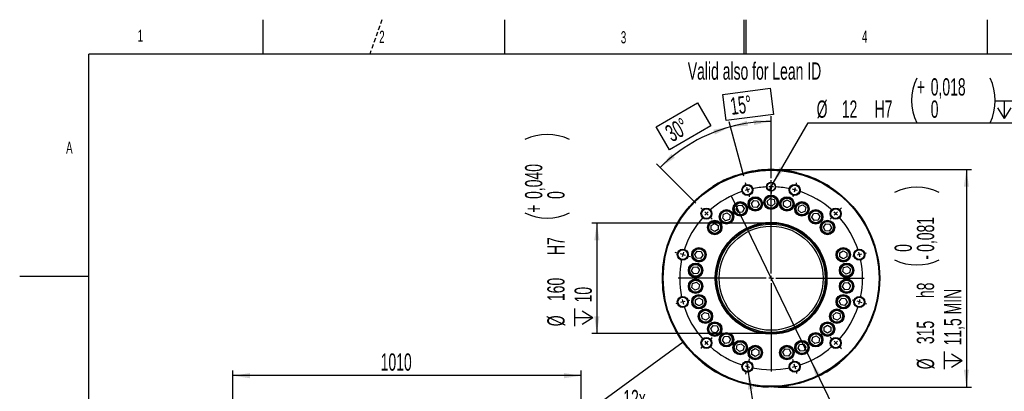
# Model space of a CAD drawing. Extents: x 0 to 8410, y 0 to 5940.
# Tile 63 of 158: x 0 to 2854, y 4864 to 5940. Entities that reach past the tile are written whole.
import ezdxf

# ---------------------------------------------------------------- set-up
doc = ezdxf.new("R2010")
doc.units = 0
doc.header["$LTSCALE"] = 10
doc.linetypes.add('HIDDEN', pattern=[1.905, 1.27, -0.635])
doc.layers.get('0').update_dxf_attribs({"linetype": 'CONTINUOUS'})
doc.styles.add('SLDTEXTSTYLE0', font='TXT', dxfattribs={"width": 0.605})
doc.dimstyles.new('SLDDIMSTYLE1', dxfattribs={"dimtxt": 50, "dimasz": 50, "dimexe": 0, "dimexo": 0.0625, "dimgap": 12.5, "dimtad": 1, "dimdec": 1, "dimrnd": 1e-09, "dimzin": 12, "dimtxsty": 'SLDTEXTSTYLE0', "dimsah": 1, "dimcen": 0.09, "dimazin": 3, "dimtfac": 1, "dimtofl": 0, "dimtmove": 0, "dimatfit": 3, "dimtolj": 1, "dimtzin": 12})
doc.dimstyles.new('SLDDIMSTYLE10', dxfattribs={"dimtxt": 50, "dimasz": 50, "dimexe": 0, "dimexo": 0.0625, "dimgap": -12.5, "dimtad": 0, "dimtih": 1, "dimtoh": 1, "dimdec": 1, "dimlfac": 0.5, "dimrnd": 1e-09, "dimzin": 12, "dimtxsty": 'SLDTEXTSTYLE0', "dimblk1": 'NONE', "dimsah": 1, "dimcen": 0, "dimazin": 3, "dimtfac": 1, "dimtmove": 0, "dimatfit": 3, "dimtolj": 1})
doc.dimstyles.new('SLDDIMSTYLE11', dxfattribs={"dimtxt": 50, "dimasz": 50, "dimexe": 0, "dimexo": 0.0625, "dimgap": -12.5, "dimtad": 1, "dimdec": 4, "dimlfac": 5, "dimzin": 12, "dimtxsty": 'SLDTEXTSTYLE0', "dimsah": 1, "dimcen": 0.09, "dimazin": 3, "dimtfac": 1, "dimtofl": 0, "dimtmove": 0, "dimatfit": 3, "dimtolj": 1})
doc.dimstyles.new('SLDDIMSTYLE12', dxfattribs={"dimtxt": 50, "dimasz": 50, "dimexe": 0, "dimexo": 0.0625, "dimgap": 12.5, "dimtad": 0, "dimtih": 1, "dimtoh": 1, "dimdec": 1, "dimlfac": 0.5, "dimrnd": 1e-09, "dimzin": 12, "dimtxsty": 'SLDTEXTSTYLE0', "dimblk1": 'NONE', "dimsah": 1, "dimcen": 0, "dimazin": 3, "dimtfac": 1, "dimtmove": 0, "dimatfit": 3, "dimtolj": 1, "dimtzin": 12})
doc.dimstyles.new('SLDDIMSTYLE5', dxfattribs={"dimtxt": 0.18, "dimasz": 50, "dimexe": 0, "dimexo": 0.0625, "dimgap": 0, "dimtad": 0, "dimtih": 1, "dimtoh": 1, "dimdec": 0, "dimrnd": 1e-09, "dimzin": 0, "dimtxsty": 'STANDARD', "dimblk1": 'NONE', "dimblk2": 'NONE', "dimsah": 1, "dimcen": 0.09, "dimazin": 3, "dimtfac": 50, "dimtdec": 0, "dimtofl": 0, "dimtmove": 0, "dimatfit": 3, "dimtolj": 1, "dimtzin": 0})
doc.dimstyles.new('SLDDIMSTYLE7', dxfattribs={"dimtxt": 50, "dimasz": 50, "dimexe": 0, "dimexo": 0.0625, "dimgap": 12.5, "dimtad": 1, "dimdec": 1, "dimlfac": 0.5, "dimrnd": 1e-09, "dimzin": 12, "dimtxsty": 'SLDTEXTSTYLE0', "dimsah": 1, "dimcen": 0.09, "dimazin": 3, "dimtol": 1, "dimtm": 0.081, "dimtfac": 1, "dimtdec": 3, "dimtofl": 0, "dimtmove": 0, "dimatfit": 3, "dimtolj": 1})
doc.dimstyles.new('SLDDIMSTYLE8', dxfattribs={"dimtxt": 50, "dimasz": 50, "dimexe": 0, "dimexo": 0.0625, "dimgap": 12.5, "dimtad": 1, "dimdec": 1, "dimlfac": 0.5, "dimrnd": 1e-09, "dimzin": 12, "dimtxsty": 'SLDTEXTSTYLE0', "dimsah": 1, "dimcen": 0.09, "dimazin": 3, "dimtol": 1, "dimtp": 0.04, "dimtfac": 1, "dimtdec": 3, "dimtofl": 0, "dimtmove": 0, "dimatfit": 3, "dimtolj": 1})
doc.dimstyles.new('SLDDIMSTYLE9', dxfattribs={"dimtxt": 50, "dimasz": 50, "dimexe": 0, "dimexo": 0.0625, "dimgap": 12.5, "dimtad": 0, "dimtih": 1, "dimtoh": 1, "dimdec": 1, "dimlfac": 0.5, "dimrnd": 1e-09, "dimzin": 12, "dimtxsty": 'SLDTEXTSTYLE0', "dimblk1": 'NONE', "dimsah": 1, "dimcen": 0, "dimazin": 3, "dimtol": 1, "dimtp": 0.018, "dimtfac": 1, "dimtdec": 3, "dimtmove": 0, "dimatfit": 3, "dimtolj": 1})

# ---------------------------------------------------------------- blocks, each defined once
blk = doc.blocks.new('_D_21')
at = {"color": 7, "linetype": 'CONTINUOUS'}
for p, q in [((617.6, 4028.6), (617.6, 4923.9)), ((1627.6, 4908.9), (617.6, 4908.9)), ((1627.6, 4028.6), (1627.6, 4923.9))]:
    blk.add_line(p, q, dxfattribs=at)
for points in [[(617.6, 4908.9), (667.6, 4901.4), (667.6, 4916.4)], [(1627.6, 4908.9), (1577.6, 4916.4), (1577.6, 4901.4)]]:
    blk.add_solid(points, dxfattribs=at)
at = {"color": 7, "linetype": 'CONTINUOUS', "insert": (1046.3, 4973.4), "char_height": 50, "attachment_point": 1, "style": 'SLDTEXTSTYLE0'}
blk.add_mtext('1010', dxfattribs=at)
blk = doc.blocks.new('_NONE')
blk = doc.blocks.new('SW_SYMBOL_HOLE_DEPTH')
at = {"color": 0, "linetype": 'CONTINUOUS'}
for p, q in [((0, 8750), (8000, 8750)), ((1000, 5550), (4000, 750)), ((4000, 8750), (4000, 750)), ((7000, 5550), (4000, 750))]:
    blk.add_line(p, q, dxfattribs=at)
blk = doc.blocks.new('_D_22')
at = {"color": 7, "linetype": 'CONTINUOUS'}
for p, q in [((2198, 5506), (2759.1, 5506)), ((2744.1, 5506), (2744.1, 4876)), ((2198, 4876), (2759.1, 4876))]:
    blk.add_line(p, q, dxfattribs=at)
for centre, start, end in [((2600.3, 5310.3), 63.4349, 116.5651), ((2600.3, 5373.9), 243.4349, 296.5651)]:
    blk.add_arc(centre, 144.4, start, end, dxfattribs=at)
for points in [[(2744.1, 5506), (2736.6, 5456), (2751.6, 5456)], [(2744.1, 4876), (2751.6, 4926), (2736.6, 4926)]]:
    blk.add_solid(points, dxfattribs=at)
at = {"color": 7, "linetype": 'CONTINUOUS', "xscale": 0.006445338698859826, "yscale": 0.006445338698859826, "zscale": 0.006445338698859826, "rotation": 90.0000000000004}
blk.add_blockref('SW_SYMBOL_HOLE_DEPTH', (2736.9, 4927.4), dxfattribs=at)
at = {"color": 7, "linetype": 'CONTINUOUS', "char_height": 50, "attachment_point": 1, "rotation": 90, "style": 'SLDTEXTSTYLE0'}
for s, insert in [('0,081', (2600.5, 5267.5)), ('0', (2535.9, 5267.5)), ('-', (2600.5, 5244.7)), ('11,5 MIN', (2679.5, 4996.4)), ('h8', (2600.3, 5133.6)), ('315', (2600.3, 5000.3)), ('%%c', (2600.5, 4927.4))]:
    blk.add_mtext(s, dxfattribs=dict(at, insert=insert))
blk = doc.blocks.new('_D_23')
at = {"color": 7, "linetype": 'CONTINUOUS'}
for p, q in [((2158, 5351), (1657.9, 5351)), ((1672.9, 5351), (1672.9, 5031)), ((2158, 5031), (1657.9, 5031))]:
    blk.add_line(p, q, dxfattribs=at)
for centre, start, end in [((1529.2, 5463.5), 63.4349, 116.5651), ((1529.2, 5509.8), 243.4349, 296.5651)]:
    blk.add_arc(centre, 144.4, start, end, dxfattribs=at)
for points in [[(1672.9, 5351), (1665.4, 5301), (1680.4, 5301)], [(1672.9, 5031), (1680.4, 5081), (1665.4, 5081)]]:
    blk.add_solid(points, dxfattribs=at)
at = {"color": 7, "linetype": 'CONTINUOUS', "xscale": 0.006445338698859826, "yscale": 0.006445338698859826, "zscale": 0.006445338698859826, "rotation": 90.0000000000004}
blk.add_blockref('SW_SYMBOL_HOLE_DEPTH', (1665.7, 5052), dxfattribs=at)
at = {"color": 7, "linetype": 'CONTINUOUS', "char_height": 50, "attachment_point": 1, "rotation": 90, "style": 'SLDTEXTSTYLE0'}
for s, insert in [('0,040', (1464.7, 5420.8)), ('0', (1529.3, 5420.8)), ('+', (1464.7, 5380.7)), ('H7', (1529.2, 5258.2)), ('160', (1529.2, 5124.9)), ('10', (1608.3, 5121)), ('%%c', (1529.3, 5052))]:
    blk.add_mtext(s, dxfattribs=dict(at, insert=insert))
blk = doc.blocks.new('_D_24')
at = {"color": 7, "linetype": 'CONTINUOUS'}
for p, q in [((2184, 5466.4), (2285, 5641.4)), ((2285, 5641.4), (2973.2, 5641.4)), ((2172, 5445.6), (2184, 5466.4))]:
    blk.add_line(p, q, dxfattribs=at)
for centre, start, end in [((2729.7, 5706), 153.4349, 206.5651), ((2683.4, 5706), 333.4349, 26.5651)]:
    blk.add_arc(centre, 144.4, start, end, dxfattribs=at)
blk.add_solid([(2184, 5466.4), (2215.5, 5506), (2202.5, 5513.5)], dxfattribs=at)
at = {"color": 7, "linetype": 'CONTINUOUS', "xscale": 0.006445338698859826, "yscale": 0.006445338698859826, "zscale": 0.006445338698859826}
blk.add_blockref('SW_SYMBOL_HOLE_DEPTH', (2827.8, 5648.6), dxfattribs=at)
at = {"color": 7, "linetype": 'CONTINUOUS', "char_height": 50, "attachment_point": 1, "style": 'SLDTEXTSTYLE0'}
for s, insert in [('0,018', (2640.6, 5770.4)), ('+', (2600.5, 5770.4)), ('%%c', (2310, 5705.9)), ('12', (2382.9, 5706)), ('H7', (2478, 5706)), ('0', (2640.6, 5705.9)), ('15', (2896.8, 5706))]:
    blk.add_mtext(s, dxfattribs=dict(at, insert=insert))
blk = doc.blocks.new('_D_25')
at = {"color": 7, "linetype": 'CONTINUOUS'}
for p, q in [((2062.6, 5429.6), (2293.3, 4952.4)), ((2293.3, 4952.4), (2402.6, 4726.3)), ((2433.4, 4741.7), (2433.4, 4820.9)), ((2433.4, 4820.9), (2655.2, 4820.9)), ((2655.2, 4820.9), (2655.2, 4741.7)), ((2655.2, 4741.7), (2433.4, 4741.7)), ((2402.6, 4726.3), (2660.9, 4726.3))]:
    blk.add_line(p, q, dxfattribs=at)
blk.add_arc((2178, 5191), 4418, 270.8765, 299.0424, dxfattribs=at)
blk.add_solid([(2293.3, 4952.4), (2308.3, 4904.2), (2321.8, 4910.7)], dxfattribs=at)
at = {"color": 7, "linetype": 'CONTINUOUS', "char_height": 50, "attachment_point": 1, "style": 'SLDTEXTSTYLE0'}
for s, insert in [('%%c', (2450.5, 4806.1)), ('265', (2523.4, 4806.3))]:
    blk.add_mtext(s, dxfattribs=dict(at, insert=insert))
blk = doc.blocks.new('_D_26')
at = {"color": 7, "linetype": 'CONTINUOUS'}
for p, q in [((2038.1, 5723.7), (2175.2, 5741.7)), ((2175.2, 5741.7), (2185.2, 5665.6)), ((2048.1, 5647.6), (2038.1, 5723.7)), ((2185.2, 5665.6), (2048.1, 5647.6)), ((2178, 5480.8), (2178, 5660.3)), ((2098.8, 5486.6), (2056.5, 5644.3))]:
    blk.add_line(p, q, dxfattribs=at)
blk.add_arc((2178, 5191), 454.3, 90, 105, dxfattribs=at)
for points in [[(2060.4, 5629.8), (2110.9, 5632.8), (2107.8, 5647.4)], [(2178, 5645.3), (2127.6, 5650), (2128.5, 5635.1)]]:
    blk.add_solid(points, dxfattribs=at)
at = {"color": 7, "linetype": 'CONTINUOUS', "insert": (2056.8, 5713.7), "char_height": 50, "attachment_point": 1, "rotation": 7.5, "style": 'SLDTEXTSTYLE0'}
blk.add_mtext('15°', dxfattribs=at)
blk = doc.blocks.new('_D_27')
at = {"color": 7, "linetype": 'CONTINUOUS'}
for p, q in [((1844.9, 5629.7), (1964.6, 5698.8)), ((1964.6, 5698.8), (2003, 5632.4)), ((1883.2, 5563.3), (1844.9, 5629.7)), ((2003, 5632.4), (1883.2, 5563.3)), ((2098.8, 5486.6), (2056.5, 5644.4)), ((1960.1, 5408.8), (1846.1, 5522.9))]:
    blk.add_line(p, q, dxfattribs=at)
blk.add_arc((2178, 5191), 454.4, 105, 135, dxfattribs=at)
for points in [[(2060.4, 5629.9), (2010.5, 5621.5), (2015.2, 5607.2)], [(1856.7, 5512.3), (1898.9, 5540.1), (1888.9, 5551.3)]]:
    blk.add_solid(points, dxfattribs=at)
at = {"color": 7, "linetype": 'CONTINUOUS', "insert": (1865.9, 5627.7), "char_height": 50, "attachment_point": 1, "rotation": 30, "style": 'SLDTEXTSTYLE0'}
blk.add_mtext('30°', dxfattribs=at)
blk = doc.blocks.new('_D_28')
at = {"color": 7, "linetype": 'CONTINUOUS'}
for p, q in [((2107.1, 4950.9), (2111.7, 4919.2)), ((2111.7, 4919.2), (2128.5, 4803.2)), ((2128.5, 4803.2), (2028.5, 4803.2))]:
    blk.add_line(p, q, dxfattribs=at)
blk.add_solid([(2111.7, 4919.2), (2111.4, 4868.6), (2126.3, 4870.8)], dxfattribs=at)
at = {"color": 7, "linetype": 'CONTINUOUS', "xscale": 0.006445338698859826, "yscale": 0.006445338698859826, "zscale": 0.006445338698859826}
blk.add_blockref('SW_SYMBOL_HOLE_DEPTH', (1883, 4733.6), dxfattribs=at)
at = {"color": 7, "linetype": 'CONTINUOUS', "char_height": 50, "attachment_point": 1, "style": 'SLDTEXTSTYLE0'}
for s, insert in [('12x', (1749.4, 4867.7)), ('M16', (1749.4, 4791)), ('30', (1952.1, 4791))]:
    blk.add_mtext(s, dxfattribs=dict(at, insert=insert))
blk = doc.blocks.new('SW_CENTERMARKSYMBOL_0')
at = {"color": 0, "linetype": 'CONTINUOUS'}
for p, q in [((-72.2, 4.5), (-74, 11.3)), ((0, 14), (0, 19)), ((0, 0), (0, 7)), ((0, -251), (0, 4.7)), ((0, 0), (0, -7)), ((72.2, 4.5), (74, 11.3)), ((-68.6, -9), (-70.4, -2.3)), ((-68.6, -9), (-66.8, -15.8)), ((-65, -22.6), (-63.2, -29.3)), ((0, -14), (0, -19)), ((65, -22.6), (63.2, -29.3)), ((68.6, -9), (66.8, -15.8)), ((68.6, -9), (70.4, -2.3)), ((-197.3, -67.7), (-203.7, -61.3)), ((-187.4, -77.6), (-192.3, -72.7)), ((-187.4, -77.6), (-182.4, -82.6)), ((187.4, -77.6), (182.4, -82.6)), ((187.4, -77.6), (192.3, -72.7)), ((197.3, -67.7), (203.7, -61.3)), ((-177.5, -87.5), (-171.1, -93.9)), ((177.5, -87.5), (171.1, -93.9)), ((-269.5, -192.8), (-278.2, -190.4)), ((-256, -196.4), (-262.7, -194.6)), ((-256, -196.4), (-249.2, -198.2)), ((256, -196.4), (249.2, -198.2)), ((256, -196.4), (262.7, -194.6)), ((269.5, -192.8), (276.3, -191)), ((-242.4, -200), (-233.7, -202.4)), ((242.4, -200), (235.7, -201.8)), ((-14, -265), (-269.7, -265)), ((0, -265), (-7, -265)), ((0, -265), (0, -258)), ((0, -265), (0, -272)), ((0, -265), (7, -265)), ((0, -279), (0, -534.7)), ((14, -265), (269.7, -265)), ((-269.5, -337.2), (-276.3, -339)), ((-256, -333.6), (-262.7, -335.4)), ((-256, -333.6), (-249.2, -331.8)), ((-242.4, -330), (-235.7, -328.2)), ((242.4, -330), (235.7, -328.2)), ((256, -333.6), (249.2, -331.8)), ((256, -333.6), (262.7, -335.4)), ((269.5, -337.2), (276.3, -339)), ((-187.4, -452.4), (-192.3, -457.3)), ((-187.4, -452.4), (-182.4, -447.4)), ((-177.5, -442.5), (-171.1, -436.1)), ((177.5, -442.5), (171.1, -436.1)), ((187.4, -452.4), (182.4, -447.4)), ((187.4, -452.4), (192.3, -457.3)), ((-197.3, -462.3), (-203.7, -468.7)), ((197.3, -462.3), (203.7, -468.7)), ((-65, -507.4), (-62.6, -498.7)), ((65, -507.4), (63.2, -500.7)), ((-72.2, -534.5), (-74.6, -543.2)), ((-68.6, -521), (-70.4, -527.7)), ((-68.6, -521), (-66.8, -514.2)), ((68.6, -521), (66.8, -514.2)), ((68.6, -521), (70.4, -527.7)), ((72.2, -534.5), (74, -541.3))]:
    blk.add_line(p, q, dxfattribs=at)
for centre, radius, start, end in [((0, -264.2), 264.2, 89.9984, 91.5162), ((0, -264.2), 264.2, 88.4838, 90.002), ((0, -265), 265, 108.0273, 131.9729), ((0.4, -266.3), 266.3, 105.0066, 106.5122), ((0.2, -266), 266, 103.4866, 104.9943), ((0, -265), 265, 93.0267, 101.9731), ((0, -264.9), 264.9, 78.026, 86.9739), ((0.5, -263), 262.9, 74.9935, 76.5186), ((0.5, -263.3), 263.3, 73.4826, 75.0062), ((0, -265), 265, 48.0264, 71.9734), ((1.5, -266.5), 267.1, 135.0068, 136.5082), ((0.7, -265.8), 266, 133.4878, 134.9954), ((1.1, -263.9), 263.5, 44.9944, 46.5165), ((0.3, -264.7), 264.5, 43.4875, 45.0036), ((0, -265), 265, 138.027, 161.9731), ((0, -265), 265, 18.026, 41.9736), ((1.8, -265.4), 266.8, 165.0069, 166.5101), ((1.7, -265.5), 266.8, 163.4894, 164.9929), ((1.7, -264.5), 263.3, 14.993, 16.5165), ((1.6, -264.6), 263.3, 13.484, 15.0072), ((0, -265), 265, 168.0283, 191.9725), ((0, -265), 265, 348.0253, 11.9738), ((1.8, -264.6), 266.8, 193.4899, 194.9931), ((1.7, -264.5), 266.8, 195.0071, 196.5106), ((1.7, -265.5), 263.3, 343.4835, 345.007), ((1.6, -265.4), 263.3, 344.9928, 346.516), ((0, -265), 265, 198.0287, 221.9723), ((0, -265), 265, 318.0262, 341.9734), ((0.7, -264.3), 265.9, 223.4871, 224.9952), ((0.7, -264.2), 266, 225.0046, 226.5122), ((1.1, -266.1), 263.5, 313.4835, 315.0056), ((1.2, -266.1), 263.4, 314.9944, 316.5172), ((0, -265), 265, 228.0282, 251.9725), ((0, -265), 265, 288.0269, 311.973), ((0.4, -263.7), 266.3, 253.4878, 254.9934), ((0.2, -264), 266, 255.0057, 256.5134), ((0, -265), 265, 258.0273, 281.9727), ((0.5, -267), 262.9, 283.4814, 285.0065), ((0.5, -266.7), 263.3, 284.9938, 286.5174)]:
    blk.add_arc(centre, radius, start, end, dxfattribs=at)

msp = doc.modelspace()

# ---------------------------------------------------------------- linework, layer by layer
at = {"color": 7, "linetype": 'CONTINUOUS'}
for p, q in [((705, 5940), (705, 5840)), ((1405, 5940), (1405, 5840)), ((2100, 5840), (2100, 5940)), ((2105, 5940), (2105, 5840)), ((2805, 5840), (2805, 5940)), ((200, 100), (200, 5840)), ((8310, 5840), (200, 5840)), ((2071.918396, 5487.636056), (2071.918415, 5487.636056)), ((2072.746994, 5487.930801), (2072.74705, 5487.930801)), ((2075.687608, 5488.956895), (2089.864638, 5493.452277)), ((2089.872964, 5493.454661), (2104.248207, 5497.276213)), ((2113.866455, 5499.432709), (2113.866516, 5499.432709)), ((2119.16175, 5500.485923), (2119.161769, 5500.485923)), ((2131.822303, 5502.625432), (2131.82234, 5502.625432)), ((2132.692494, 5502.752986), (2132.692587, 5502.752986)), ((2223.238021, 5502.752986), (2223.238114, 5502.752986)), ((2224.108268, 5502.625432), (2224.108305, 5502.625432)), ((2236.768839, 5500.485923), (2236.768858, 5500.485923)), ((2242.064092, 5499.432709), (2242.064153, 5499.432709)), ((2251.682401, 5497.276213), (2266.057644, 5493.454661)), ((2266.06597, 5493.452277), (2280.243, 5488.956895)), ((2283.183558, 5487.930801), (2283.183614, 5487.930801)), ((2284.012193, 5487.636056), (2284.012212, 5487.636056)), ((1996.443493, 5448.462393), (2008.802963, 5456.747141)), ((2000.722529, 5451.42683), (2000.722548, 5451.42683)), ((2005.211635, 5454.426434), (2005.21169, 5454.426434)), ((2335.465325, 5463.821318), (2335.465306, 5463.821318)), ((2347.127644, 5456.747141), (2359.487115, 5448.462393)), ((2352.695445, 5453.119304), (2352.696376, 5453.119006)), ((1966.482008, 5424.475398), (1966.482027, 5424.475398)), ((1972.967757, 5430.190589), (1984.485274, 5439.600375)), ((1984.49144, 5439.605143), (1996.442841, 5448.461797)), ((2359.487766, 5448.461797), (2371.439168, 5439.605143)), ((2371.445334, 5439.600375), (2382.962851, 5430.190589)), ((1931.688989, 5387.423363), (1941.237001, 5398.832586)), ((1941.239087, 5398.83497), (1951.314321, 5409.779575)), ((1953.325996, 5411.844876), (1953.326033, 5411.845174)), ((1957.143674, 5415.662553), (1957.143692, 5415.662553)), ((2076.999487, 5390.79639), (2081.696082, 5401.34522)), ((2081.696082, 5401.34522), (2093.179839, 5402.551916)), ((2093.179839, 5402.551916), (2099.966992, 5393.210378)), ((2120.74098, 5407.422807), (2127.528142, 5416.764643)), ((2125.43757, 5396.873977), (2120.74098, 5407.422807)), ((2136.921322, 5395.667281), (2125.43757, 5396.873977)), ((2127.528142, 5416.764643), (2139.011892, 5415.557351)), ((2143.70848, 5405.008819), (2136.921322, 5395.667281)), ((2139.011892, 5415.557351), (2143.70848, 5405.008819)), ((2166.983448, 5414.591756), (2175.564546, 5422.318008)), ((2169.384207, 5403.296676), (2166.983448, 5414.591756)), ((2180.366061, 5399.728742), (2169.384207, 5403.296676)), ((2175.564546, 5422.318008), (2186.546401, 5418.749776)), ((2188.947159, 5407.454994), (2180.366061, 5399.728742)), ((2186.546401, 5418.749776), (2188.947159, 5407.454994)), ((2213.705876, 5411.989417), (2223.705876, 5417.762723)), ((2213.705876, 5400.442209), (2213.705876, 5411.989417)), ((2223.705876, 5394.668903), (2213.705876, 5400.442209)), ((2223.705876, 5417.762723), (2233.705877, 5411.989417)), ((2233.705877, 5400.442209), (2223.705876, 5394.668903)), ((2233.705877, 5411.989417), (2233.705877, 5400.442209)), ((2256.465506, 5388.435152), (2258.866269, 5399.729934)), ((2258.866269, 5399.729934), (2269.848118, 5403.297868)), ((2269.848118, 5403.297868), (2278.429221, 5395.571616)), ((2278.429221, 5395.571616), (2276.028458, 5384.276834)), ((2404.616287, 5409.779575), (2414.691521, 5398.83497)), ((2414.693607, 5398.832586), (2424.241619, 5387.423363)), ((1914.258951, 5363.31388), (1922.687961, 5375.572767)), ((1922.688706, 5375.573661), (1931.687815, 5387.421873)), ((2037.670694, 5365.438786), (2040.071448, 5376.733568)), ((2046.251798, 5357.712235), (2037.670694, 5365.438786)), ((2040.071448, 5376.733568), (2051.053306, 5380.3018)), ((2051.053306, 5380.3018), (2059.634401, 5372.57525)), ((2059.634401, 5372.57525), (2057.233647, 5361.280467)), ((2083.78665, 5381.454554), (2076.999487, 5390.79639)), ((2095.270397, 5382.661548), (2083.78665, 5381.454554)), ((2099.966992, 5393.210378), (2095.270397, 5382.661548)), ((2265.04661, 5380.708601), (2256.465506, 5388.435152)), ((2276.028458, 5384.276834), (2265.04661, 5380.708601)), ((2295.794308, 5367.800024), (2300.490903, 5378.348556)), ((2302.581471, 5358.458486), (2295.794308, 5367.800024)), ((2300.490903, 5378.348556), (2311.97465, 5379.555848)), ((2311.97465, 5379.555848), (2318.761813, 5370.214012)), ((2318.761813, 5370.214012), (2314.065227, 5359.665182)), ((2424.242793, 5387.421873), (2433.241902, 5375.573661)), ((2428.99196, 5381.314185), (2428.992016, 5381.314185)), ((2433.242647, 5375.572767), (2441.671656, 5363.31388)), ((1906.416321, 5350.666966), (1914.256865, 5363.310304)), ((1907.740699, 5352.898564), (1907.740681, 5352.898564)), ((2004.473431, 5344.005551), (2014.473451, 5349.778857)), ((2004.473431, 5332.458642), (2004.473431, 5344.005551)), ((2014.473451, 5349.778857), (2024.473453, 5344.005551)), ((2024.473453, 5344.005551), (2024.473453, 5332.458642)), ((2057.233647, 5361.280467), (2046.251798, 5357.712235)), ((2314.065227, 5359.665182), (2302.581471, 5358.458486)), ((2329.973418, 5339.438941), (2336.760571, 5348.780777)), ((2334.670013, 5328.890409), (2329.973418, 5339.438941)), ((2336.760571, 5348.780777), (2348.244337, 5347.573783)), ((2352.940923, 5337.024953), (2346.15376, 5327.683415)), ((2348.244337, 5347.573783), (2352.940923, 5337.024953)), ((2441.673743, 5363.310304), (2449.514287, 5350.666966)), ((2448.189927, 5352.898564), (2448.189909, 5352.898564)), ((2450.763302, 5348.523285), (2450.763339, 5348.523285)), ((1881.261932, 5296.816256), (1886.588296, 5310.708013)), ((1886.588929, 5310.709503), (1892.565114, 5324.333932)), ((1887.986956, 5314.058092), (1887.987012, 5314.058092)), ((1893.241962, 5325.773683), (1893.242018, 5325.773683)), ((2014.473451, 5326.685038), (2004.473431, 5332.458642)), ((2024.473453, 5332.458642), (2014.473451, 5326.685038)), ((2346.15376, 5327.683415), (2334.670013, 5328.890409)), ((2462.68859, 5325.773683), (2462.688645, 5325.773683)), ((2463.365493, 5324.333932), (2469.341679, 5310.709503)), ((2467.943596, 5314.058092), (2467.943652, 5314.058092)), ((2469.342312, 5310.708013), (2474.668676, 5296.816256)), ((1881.352661, 5297.070172), (1881.352624, 5297.070172)), ((2474.577984, 5297.070172), (2474.577947, 5297.070172)), ((1866.670864, 5239.197936), (1869.293002, 5253.843691)), ((1957.249118, 5260.213938), (1964.03628, 5269.555774)), ((1961.945722, 5249.665406), (1957.249118, 5260.213938)), ((1964.03628, 5269.555774), (1975.520028, 5268.34878)), ((1980.216613, 5257.800248), (1973.429469, 5248.458114)), ((1975.520028, 5268.34878), (1980.216613, 5257.800248)), ((2377.197741, 5264.780548), (2387.197742, 5270.554152)), ((2377.197741, 5253.233638), (2377.197741, 5264.780548)), ((2387.197742, 5247.460034), (2377.197741, 5253.233638)), ((2387.197742, 5270.554152), (2397.197744, 5264.780548)), ((2397.197744, 5253.233638), (2387.197742, 5247.460034)), ((2397.197744, 5264.780548), (2397.197744, 5253.233638)), ((2486.637605, 5253.843691), (2489.259744, 5239.197936)), ((1864.743194, 5224.443402), (1866.670808, 5239.19734)), ((1947.686745, 5212.81245), (1952.38333, 5223.36128)), ((1952.38333, 5223.36128), (1963.867078, 5224.568274)), ((1973.429469, 5248.458114), (1961.945722, 5249.665406)), ((1963.867078, 5224.568274), (1970.65424, 5215.226438)), ((2388.179021, 5221.745994), (2399.160879, 5225.314226)), ((2399.160879, 5225.314226), (2407.741973, 5217.587676)), ((2489.2598, 5239.19734), (2491.187414, 5224.443402)), ((0, 5197.5), (200, 5197.5)), ((1954.473907, 5203.470763), (1947.686745, 5212.81245)), ((1965.957655, 5204.677906), (1954.473907, 5203.470763)), ((1970.65424, 5215.226438), (1965.957655, 5204.677906)), ((2385.778276, 5210.45151), (2388.179021, 5221.745994)), ((2394.359371, 5202.72496), (2385.778276, 5210.45151)), ((2405.34121, 5206.293192), (2394.359371, 5202.72496)), ((2407.741973, 5217.587676), (2405.34121, 5206.293192)), ((1948.188635, 5164.458778), (1950.589398, 5175.753411)), ((1950.589398, 5175.753411), (1961.571237, 5179.321792)), ((1961.571237, 5179.321792), (1970.152332, 5171.595242)), ((1970.152332, 5171.595242), (1967.751587, 5160.300609)), ((2385.276368, 5166.820165), (2389.972953, 5177.368697)), ((2392.06353, 5157.478478), (2385.276368, 5166.820165)), ((2389.972953, 5177.368697), (2401.456701, 5178.57584)), ((2401.456701, 5178.57584), (2408.243863, 5169.234153)), ((2408.243863, 5169.234153), (2403.547278, 5158.685323)), ((1956.769729, 5156.732377), (1948.188635, 5164.458778)), ((1967.751587, 5160.300609), (1956.769729, 5156.732377)), ((2403.547278, 5158.685323), (2392.06353, 5157.478478)), ((1958.732864, 5128.813114), (1968.732866, 5134.586718)), ((1958.732864, 5117.266055), (1958.732864, 5128.813114)), ((1968.732866, 5111.492451), (1958.732864, 5117.266055)), ((1968.732866, 5134.586718), (1978.732867, 5128.813114)), ((1978.732867, 5117.266055), (1968.732866, 5111.492451)), ((1978.732867, 5128.813114), (1978.732867, 5117.266055)), ((2375.713995, 5124.246653), (2382.501138, 5133.58834)), ((2380.41058, 5113.697823), (2375.713995, 5124.246653)), ((2391.894328, 5112.490978), (2380.41058, 5113.697823)), ((2382.501138, 5133.58834), (2393.984886, 5132.381346)), ((2398.68149, 5121.832665), (2391.894328, 5112.490978)), ((2393.984886, 5132.381346), (2398.68149, 5121.832665)), ((1976.457851, 5084.591534), (1985.038964, 5092.317935)), ((1978.858614, 5073.296901), (1976.457851, 5084.591534)), ((1985.038964, 5092.317935), (1996.020822, 5088.749703)), ((1996.020822, 5088.749703), (1998.421567, 5077.45507)), ((2357.509041, 5084.591534), (2366.090136, 5092.317935)), ((2359.909786, 5073.296901), (2357.509041, 5084.591534)), ((2366.090136, 5092.317935), (2377.071993, 5088.749703)), ((2377.071993, 5088.749703), (2379.472757, 5077.45507)), ((1889.496351, 5064.490166), (1883.843465, 5078.252133)), ((1887.987012, 5067.988511), (1887.986975, 5067.988511)), ((1895.793544, 5051.008787), (1889.497096, 5064.488229)), ((1893.242018, 5056.273069), (1893.242, 5056.273069)), ((1989.840472, 5069.728669), (1978.858614, 5073.296901)), ((1998.421567, 5077.45507), (1989.840472, 5069.728669)), ((2002.989685, 5045.02165), (2009.776847, 5054.363337)), ((2009.776847, 5054.363337), (2021.260595, 5053.156193)), ((2021.260595, 5053.156193), (2025.95719, 5042.607661)), ((2331.457155, 5049.58811), (2341.457157, 5055.361565)), ((2341.457157, 5055.361565), (2351.457177, 5049.58811)), ((2370.891644, 5069.728669), (2359.909786, 5073.296901)), ((2379.472757, 5077.45507), (2370.891644, 5069.728669)), ((2466.433512, 5064.488229), (2460.137064, 5051.008787)), ((2462.688608, 5056.273069), (2462.68859, 5056.273069)), ((2472.087143, 5078.252133), (2466.434257, 5064.490166)), ((2467.943633, 5067.988511), (2467.943596, 5067.988511)), ((1907.740681, 5029.14789), (1907.740699, 5029.14789)), ((2007.68627, 5034.47282), (2002.989685, 5045.02165)), ((2019.170037, 5033.265974), (2007.68627, 5034.47282)), ((2025.95719, 5042.607661), (2019.170037, 5033.265974)), ((2041.865381, 5022.381421), (2053.349137, 5023.588266)), ((2053.349137, 5023.588266), (2060.1363, 5014.246579)), ((2298.696961, 5020.766135), (2309.67881, 5024.334218)), ((2309.67881, 5024.334218), (2318.259914, 5016.607817)), ((2331.457155, 5038.041201), (2331.457155, 5049.58811)), ((2341.457157, 5032.267597), (2331.457155, 5038.041201)), ((2351.457177, 5038.041201), (2341.457157, 5032.267597)), ((2351.457177, 5049.58811), (2351.457177, 5038.041201)), ((2448.189909, 5029.14789), (2448.189927, 5029.14789)), ((1927.117517, 5000.496682), (1918.401027, 5012.553807)), ((1925.001403, 5003.315535), (1925.00131, 5003.315535)), ((2037.168795, 5011.832591), (2041.865381, 5022.381421)), ((2043.955958, 5002.490904), (2037.168795, 5011.832591)), ((2055.439705, 5003.697898), (2043.955958, 5002.490904)), ((2060.1363, 5014.246579), (2055.439705, 5003.697898)), ((2077.501386, 4986.475136), (2079.90215, 4997.76962)), ((2079.90215, 4997.76962), (2090.883998, 5001.33815)), ((2090.883998, 5001.33815), (2099.465102, 4993.6116)), ((2255.963616, 4988.836374), (2260.660211, 4999.384906)), ((2260.660211, 4999.384906), (2272.143958, 5000.592049)), ((2272.143958, 5000.592049), (2278.93112, 4991.250362)), ((2296.296207, 5009.471204), (2298.696961, 5020.766135)), ((2304.877302, 5001.744803), (2296.296207, 5009.471204)), ((2315.85916, 5005.313184), (2304.877302, 5001.744803)), ((2318.259914, 5016.607817), (2315.85916, 5005.313184)), ((2437.529581, 5012.553807), (2428.813091, 5000.496682)), ((2430.929298, 5003.315535), (2430.929205, 5003.315535)), ((1956.543697, 4966.975328), (1946.213374, 4977.678385)), ((1953.326015, 4970.201578), (1953.325996, 4970.201876)), ((2086.08249, 4978.748586), (2077.501386, 4986.475136)), ((2097.064339, 4982.316818), (2086.08249, 4978.748586)), ((2099.465102, 4993.6116), (2097.064339, 4982.316818)), ((2122.22473, 4981.604394), (2132.224732, 4987.377998)), ((2122.22473, 4970.057335), (2122.22473, 4981.604394)), ((2132.224732, 4964.283731), (2122.22473, 4970.057335)), ((2132.224732, 4987.377998), (2142.224731, 4981.604394)), ((2142.224731, 4970.057335), (2132.224732, 4964.283731)), ((2142.224731, 4981.604394), (2142.224731, 4970.057335)), ((2212.222128, 4977.037784), (2219.009286, 4986.379471)), ((2216.918716, 4966.489103), (2212.222128, 4977.037784)), ((2228.402466, 4965.282109), (2216.918716, 4966.489103)), ((2219.009286, 4986.379471), (2230.493038, 4985.172626)), ((2235.189628, 4974.623796), (2228.402466, 4965.282109)), ((2230.493038, 4985.172626), (2235.189628, 4974.623796)), ((2262.750769, 4979.494687), (2255.963616, 4988.836374)), ((2274.234526, 4980.701532), (2262.750769, 4979.494687)), ((2278.93112, 4991.250362), (2274.234526, 4980.701532)), ((2409.717234, 4977.678385), (2399.386911, 4966.975328)), ((2402.604612, 4970.201876), (2402.604593, 4970.201578)), ((2000.722548, 4930.619773), (2000.722529, 4930.619773)), ((2005.21169, 4927.620318), (2005.211635, 4927.620318)), ((2016.84499, 4920.347806), (2016.845008, 4920.347806)), ((2339.085599, 4920.347806), (2339.085618, 4920.347806)), ((2350.718973, 4927.620318), (2350.718917, 4927.620318)), ((2355.208078, 4930.619773), (2355.20806, 4930.619773)), ((2043.214979, 4906.299885), (2043.214969, 4906.300184)), ((2071.918415, 4894.410696), (2071.918406, 4894.410696)), ((2072.74705, 4894.115802), (2072.747013, 4894.115802)), ((2113.866497, 4882.614043), (2113.866455, 4882.614043)), ((2119.161769, 4881.56068), (2119.161774, 4881.56068)), ((2236.768834, 4881.56068), (2236.768839, 4881.56068)), ((2242.064153, 4882.614043), (2242.064111, 4882.614043)), ((2283.183595, 4894.115802), (2283.183558, 4894.115802)), ((2284.012202, 4894.410696), (2284.012193, 4894.410696)), ((2312.715638, 4906.300184), (2312.715629, 4906.299885)), ((2131.82234, 4879.42132), (2131.822312, 4879.42132)), ((2132.692587, 4879.293766), (2132.692503, 4879.293766)), ((2185.401883, 4876.111176), (2170.528725, 4876.111176)), ((2223.238105, 4879.293766), (2223.238021, 4879.293766)), ((2224.108296, 4879.42132), (2224.108268, 4879.42132))]:
    msp.add_line(p, q, dxfattribs=at)
at = {"color": 7, "linetype": 'HIDDEN'}
msp.add_line((1050, 5940), (1014.646465, 5840), dxfattribs=at)
at = {"color": 8, "linetype": 'CONTINUOUS'}
for p, q in [((2130.605884, 5502.442744), (2130.605777, 5502.442744)), ((2163.659822, 5505.698349), (2163.659803, 5505.698349)), ((2192.270805, 5505.698349), (2192.270784, 5505.698349)), ((2225.324817, 5502.442744), (2225.324724, 5502.442744)), ((2044.327863, 5476.270642), (2044.327835, 5476.270642)), ((2311.602773, 5476.270642), (2311.602745, 5476.270642)), ((2385.322841, 5428.147342), (2385.32286, 5428.147342)), ((2415.089438, 5398.380783), (2415.089419, 5398.380783)), ((2417.164965, 5395.983186), (2417.165002, 5395.983186)), ((1924.270315, 5377.74178), (1924.270259, 5377.74178)), ((2431.660349, 5377.74178), (2431.660293, 5377.74178)), ((1881.769018, 5298.227694), (1881.769056, 5298.227694)), ((2474.161552, 5298.227694), (2474.16159, 5298.227694)), ((1866.545824, 5238.382544), (1866.545843, 5238.382544)), ((2489.384765, 5238.382544), (2489.384783, 5238.382544)), ((1866.545843, 5143.663909), (1866.545824, 5143.663909)), ((2489.384783, 5143.663909), (2489.384765, 5143.663909)), ((1924.270259, 5004.304674), (1924.270315, 5004.304674)), ((2431.660293, 5004.304674), (2431.660349, 5004.304674)), ((2044.327835, 4905.77611), (2044.327863, 4905.77611)), ((2311.602764, 4905.77611), (2311.602773, 4905.77611)), ((2130.605795, 4879.604008), (2130.605884, 4879.604008)), ((2163.659803, 4876.348402), (2163.659815, 4876.348402)), ((2192.270794, 4876.348402), (2192.270805, 4876.348402)), ((2225.324724, 4879.604008), (2225.324817, 4879.604008))]:
    msp.add_line(p, q, dxfattribs=at)
at = {"color": 7, "linetype": 'CONTINUOUS', "flags": 128}
for points in [[(1951.31745, 5409.782853), (1961.899435, 5420.240488), (1972.962616, 5430.186417)], [(2382.967992, 5430.186417), (2394.031173, 5420.240488), (2404.613158, 5409.782853)], [(1892.566437, 5324.336913), (1899.179777, 5337.664511), (1906.41539, 5350.665774)], [(2449.515218, 5350.665774), (2456.750831, 5337.664511), (2463.364171, 5324.336913)], [(1946.211232, 4977.680769), (1936.3958, 4988.862153), (1927.119305, 5000.494298)], [(2428.811302, 5000.494298), (2419.534808, 4988.862153), (2409.719376, 4977.680769)], [(1978.67058, 4947.083619), (1967.373544, 4956.766989), (1956.548149, 4966.971006)], [(2399.382459, 4966.971006), (2388.557063, 4956.766989), (2377.260028, 4947.083619)], [(2068.674209, 4895.59057), (2054.846946, 4901.080456), (2041.294107, 4907.217052)], [(2097.035179, 4886.596974), (2082.750311, 4890.758421), (2068.679219, 4895.588782)], [(2126.115177, 4880.31986), (2111.503047, 4883.114722), (2097.0376, 4886.596527)], [(2258.893007, 4886.596527), (2244.427561, 4883.114722), (2229.815431, 4880.31986)], [(2287.251389, 4895.588782), (2273.180297, 4890.758421), (2258.895429, 4886.596974)], [(2314.636501, 4907.217052), (2301.083662, 4901.080456), (2287.256399, 4895.59057)]]:
    msp.add_lwpolyline(points, dxfattribs=at)
at = {"color": 7, "linetype": 'CONTINUOUS'}
for centre, radius in [((2177.965173, 5191.003621), 315.000107), ((2177.965216, 5191.023321), 313.000077), ((2109.378242, 5446.99361), 16.049984), ((2109.378285, 5446.993674), 14.000001), ((2177.965352, 5456.02325), 13.000016), ((2177.965341, 5456.023369), 11.999982), ((2177.965304, 5456.023406), 11.800005), ((2246.552338, 5446.993609), 16.049984), ((2246.552377, 5446.993674), 14.000001), ((2132.224734, 5406.215757), 21.00001), ((2132.224657, 5406.215804), 19.000006), ((2132.224733, 5406.215755), 18.270013), ((2177.96528, 5411.023216), 20.99999), ((2177.965319, 5411.023354), 18.999975), ((2177.965244, 5411.023264), 18.269989), ((2223.705875, 5406.215757), 21.00001), ((2223.705837, 5406.215859), 18.99999), ((2223.705898, 5406.215893), 18.270011), ((1990.581995, 5378.40654), 16.049983), ((2088.483261, 5392.003363), 20.999992), ((2088.483239, 5392.00326), 18.999971), ((2088.483212, 5392.003247), 18.269996), ((2267.447384, 5392.003363), 20.999992), ((2267.447402, 5392.003269), 19.000026), ((2267.44745, 5392.003312), 18.270038), ((2365.348584, 5378.406544), 16.049983), ((1990.581984, 5378.406616), 13.999997), ((2048.652525, 5369.00694), 20.999985), ((2048.652499, 5369.006967), 18.999969), ((2048.652551, 5369.007047), 18.270001), ((2307.278032, 5369.006942), 20.999985), ((2307.278075, 5369.007076), 19.000009), ((2307.278111, 5369.007093), 18.270089), ((2365.348572, 5378.406616), 13.999997), ((2014.473461, 5338.232096), 20.999985), ((2014.47342, 5338.232006), 18.999991), ((2014.473446, 5338.231996), 18.269985), ((2177.965329, 5191.023263), 162.000017), ((2177.965331, 5191.023434), 159.999996), ((2177.965286, 5191.023318), 150.699621), ((2341.457181, 5338.2321), 20.999985), ((2341.45718, 5338.232002), 19.000061), ((2341.457184, 5338.232009), 18.270008), ((1968.73287, 5259.007065), 21.000007), ((2387.197738, 5259.007061), 21.000007), ((1921.994969, 5259.61046), 16.050015), ((1921.994929, 5259.61028), 14.000004), ((1968.732811, 5259.007081), 18.999947), ((1968.73276, 5259.007053), 18.269889), ((2387.197715, 5259.006943), 18.999991), ((2387.197759, 5259.00696), 18.270009), ((2433.935671, 5259.610456), 16.050015), ((2433.935631, 5259.610276), 14.000004), ((1959.17049, 5214.01963), 21.000014), ((1959.170483, 5214.019504), 19.000008), ((1959.170466, 5214.019616), 18.269974), ((2396.760121, 5214.01963), 21.000014), ((2396.760133, 5214.019655), 19.000013), ((2396.760125, 5214.019474), 18.270001), ((1959.17049, 5168.027017), 21.000014), ((1959.170491, 5168.027129), 19.000027), ((1959.170469, 5168.027118), 18.270041), ((2396.760121, 5168.027017), 21.000014), ((2396.760208, 5168.027136), 19.000034), ((2396.76014, 5168.0271), 18.269996), ((1921.994969, 5122.436331), 16.050015), ((1968.73287, 5123.039572), 21.000007), ((1968.732824, 5123.039674), 18.999989), ((1968.732766, 5123.039479), 18.269922), ((2387.197738, 5123.039568), 21.000007), ((2387.197657, 5123.039614), 19.000002), ((2387.197738, 5123.039569), 18.27001), ((2433.935671, 5122.436326), 16.050015), ((1921.994981, 5122.436377), 14.000004), ((2433.935683, 5122.436374), 14.000004), ((1987.439721, 5081.023309), 21.000014), ((1987.439764, 5081.023328), 19.000076), ((1987.439658, 5081.023339), 18.26999), ((2368.490889, 5081.023309), 21.000014), ((2368.490943, 5081.023335), 19.000076), ((2368.490832, 5081.023346), 18.26999), ((2014.473418, 5043.814489), 20.999985), ((2014.473481, 5043.81466), 19.000002), ((2014.473443, 5043.814506), 18.27001), ((2341.457139, 5043.814493), 20.999985), ((2341.457119, 5043.81461), 18.999989), ((2341.457187, 5043.814646), 18.270011), ((2048.652567, 5013.039645), 20.999985), ((2048.65254, 5013.039547), 18.999968), ((2048.652516, 5013.039541), 18.269999), ((2307.278075, 5013.039647), 20.999985), ((2307.278094, 5013.03956), 19.000026), ((2307.278142, 5013.039603), 18.270038), ((1990.581995, 5003.639952), 16.049983), ((1990.582004, 5003.639996), 13.99997), ((2088.483219, 4990.043241), 20.999992), ((2088.483256, 4990.043281), 19.000013), ((2088.483244, 4990.043338), 18.270001), ((2132.224734, 4975.830883), 21.00001), ((2132.22471, 4975.830764), 18.999994), ((2223.705875, 4975.830883), 21.00001), ((2223.705819, 4975.830897), 18.999946), ((2267.447342, 4990.043241), 20.999992), ((2267.447382, 4990.043367), 19.000009), ((2267.447336, 4990.04324), 18.269974), ((2365.348584, 5003.639956), 16.049983), ((2365.348592, 5003.639996), 13.99997), ((2132.224752, 4975.830778), 18.270011), ((2223.70589, 4975.830761), 18.270008), ((2109.378242, 4935.052893), 16.049984), ((2109.378233, 4935.052968), 14.000001), ((2246.552338, 4935.052892), 16.049984), ((2246.552325, 4935.052968), 14.000001)]:
    msp.add_circle(centre, radius, dxfattribs=at)
at = {"color": 8, "linetype": 'CONTINUOUS'}
for centre, radius in [((2132.224738, 5406.215718), 20.2), ((2132.224672, 5406.215786), 17.270027), ((2177.96531, 5411.02343), 20.199999), ((2177.965315, 5411.023268), 17.269975), ((2223.705882, 5406.21572), 20.199998), ((2223.705859, 5406.215856), 17.269992), ((2088.483251, 5392.003347), 20.2), ((2088.483309, 5392.003373), 17.269962), ((2267.447374, 5392.003347), 20.2), ((2267.447345, 5392.003369), 17.270007), ((2048.652552, 5369.007163), 20.2), ((2048.652502, 5369.006956), 17.270013), ((2307.278066, 5369.00716), 20.2), ((2307.278064, 5369.007123), 17.269995), ((2014.473448, 5338.232088), 20.200004), ((2014.473446, 5338.232051), 17.27001), ((2177.965321, 5191.023315), 156.898277), ((2341.457168, 5338.232088), 20.200004), ((2341.457118, 5338.232071), 17.270061), ((1968.732874, 5259.007024), 20.200004), ((1968.73296, 5259.007074), 17.269957), ((2387.197743, 5259.007024), 20.200004), ((2387.19774, 5259.006988), 17.27001), ((1959.170494, 5214.019589), 20.199997), ((1959.170489, 5214.01955), 17.269994), ((2396.760126, 5214.019593), 20.199997), ((2396.760139, 5214.019642), 17.269965), ((1959.170468, 5168.026962), 20.200018), ((1959.170489, 5168.026996), 17.270008), ((2396.760099, 5168.026967), 20.200018), ((2396.760093, 5168.026995), 17.270028), ((1968.732874, 5123.039531), 20.200004), ((1968.732854, 5123.039673), 17.269992), ((2387.197743, 5123.039531), 20.200004), ((2387.197673, 5123.039603), 17.270028), ((1987.439725, 5081.023268), 20.199997), ((1987.439727, 5081.023347), 17.269975), ((2368.4909, 5081.023264), 20.200004), ((2368.490899, 5081.023341), 17.269975), ((2014.473397, 5043.814497), 20.199993), ((2014.473378, 5043.814539), 17.270028), ((2341.457117, 5043.814497), 20.199993), ((2341.457147, 5043.814608), 17.269993), ((2048.652552, 5013.039641), 20.2), ((2048.652612, 5013.039668), 17.269962), ((2307.278066, 5013.039639), 20.2), ((2307.278037, 5013.03966), 17.270007), ((2088.4832, 4990.043241), 20.19999), ((2088.4832, 4990.043252), 17.27001), ((2132.224738, 4975.830844), 20.2), ((2223.705882, 4975.830845), 20.199998), ((2267.447323, 4990.043241), 20.19999), ((2267.4474, 4990.04341), 17.269996), ((2132.224736, 4975.830806), 17.270006), ((2223.705828, 4975.830825), 17.270059)]:
    msp.add_circle(centre, radius, dxfattribs=at)
at = {"color": 7, "linetype": 'CONTINUOUS'}
for centre, radius, start, end in [((2177.966635, 5191.021275), 315.002373, 108.947974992, 122.481187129), ((2177.966585, 5191.008948), 315.014307, 90.000233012, 103.533270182), ((2177.964879, 5191.016161), 315.007094, 76.466574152, 89.999922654), ((2177.963795, 5191.020907), 315.002779, 57.518821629, 71.05201625), ((2177.970473, 5191.021701), 315.005396, 160.376146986, 168.495941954), ((2177.954143, 5191.020032), 315.0116, 11.504138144, 19.623772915), ((2177.965084, 5191.023297), 314.999772, 173.909857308, 190.150354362), ((2177.965524, 5191.023297), 314.999772, 349.849645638, 6.090142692), ((2177.971749, 5191.0248), 315.006593, 190.150498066, 200.977102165), ((2177.958859, 5191.0248), 315.006593, 339.022897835, 349.849501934), ((2177.968687, 5191.024536), 315.003514, 206.391116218, 214.51100271), ((2177.972988, 5191.01803), 314.990709, 325.488831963, 333.609049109), ((2177.961369, 5191.018099), 314.993494, 230.751969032, 244.285508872), ((2177.965985, 5191.02321), 314.999511, 295.714620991, 309.247901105), ((2177.966617, 5191.048364), 315.024986, 260.527357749, 268.645877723), ((2177.962224, 5191.067001), 315.043659, 271.354363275, 279.472401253)]:
    msp.add_arc(centre, radius, start, end, dxfattribs=at)
msp.add_open_spline([(2383.059541, 5429.647889), (2383.08346, 5429.689313), (2383.142649, 5429.791818), (2383.20179, 5429.894351), (2383.237032, 5429.955449)], degree=3, knots=[0, 0, 0, 0, 0.404112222, 1, 1, 1, 1], dxfattribs=at)

# ---------------------------------------------------------------- block references
msp.add_blockref('SW_CENTERMARKSYMBOL_0', (2177.965304, 5456.023302), dxfattribs=at)

# ---------------------------------------------------------------- texts
at = {"color": 7, "linetype": 'CONTINUOUS', "attachment_point": 1, "style": 'SLDTEXTSTYLE0'}
for s, insert, char_height in [('1', (341.957149, 5910.986612), 35), ('2', (1042.098353, 5907.903605), 35), ('4', (2441.368028, 5908.653972), 35), ('3', (1742.331097, 5906.517181), 35), ('Valid also for Lean ID', (1936.479335, 5816.287091), 50), ('A', (134.521849, 5586.93041), 35)]:
    msp.add_mtext(s, dxfattribs=dict(at, insert=insert, char_height=char_height))

# ---------------------------------------------------------------- dimensions: what is measured, and where the dimension line sits
at = {"color": 7, "linetype": 'CONTINUOUS'}
dim = msp.add_diameter_dim_2p(p1=(2171.965304, 5445.631017), p2=(2183.965304, 5466.415627), text='<>H7{\\fGDT;x}15', dimstyle='SLDDIMSTYLE9', dxfattribs=at)
dim.commit()
dim.dimension.update_dxf_attribs({"geometry": '_D_24', "text_midpoint": (2641.606783, 5711.721725), "dimtype": 163})
for base, line1, line2, picture, middle in [((2118.670875, 5641.409227), ((2177.965304, 5460.75621), (2177.965304, 4921.290434)), ((2103.943057, 5467.278108), (2114.813457, 5426.709224)), '_D_26', (2118.670875, 5641.409227)), ((1950.773534, 5584.531011), ((2103.943057, 5467.278108), (2114.813457, 5426.709224)), ((1974.283196, 5394.70543), (2006.880818, 5362.107808)), '_D_27', (1950.773534, 5584.531011))]:
    dim = msp.add_angular_dim_2l(base=base, line1=line1, line2=line2, dimstyle='SLDDIMSTYLE11', dxfattribs=at)
    dim.commit()
    dim.dimension.update_dxf_attribs({"geometry": picture, "text_midpoint": middle, "dimtype": 162})
for base, p1, p2, text, dimstyle, picture, middle in [((1672.936163, 5031.023322), (2177.965304, 5351.023322), (2177.965304, 5031.023322), '%%c<>H7\\P{\\fGDT;x}10', 'SLDDIMSTYLE8', '_D_23', (1672.936163, 5329.943921)), ((2744.087336, 4876.023322), (2177.965304, 5506.023322), (2177.965304, 4876.023322), '%%c<>h8\\P{\\fGDT;x}11,5 MIN', 'SLDDIMSTYLE7', '_D_22', (2744.087336, 5191.023322))]:
    dim = msp.add_linear_dim(base=base, p1=p1, p2=p2, angle=90, text=text, dimstyle=dimstyle, dxfattribs=at)
    dim.commit()
    dim.dimension.update_dxf_attribs({"geometry": picture, "text_midpoint": middle, "dimtype": 160})
dim = msp.add_diameter_dim_2p(p1=(2062.617807, 5429.602355), p2=(2293.312801, 4952.444289), dimstyle='SLDDIMSTYLE10', dxfattribs=at)
dim.commit()
dim.dimension.update_dxf_attribs({"geometry": '_D_25', "text_midpoint": (2544.283743, 4781.269917), "dimtype": 163})
dim = msp.add_linear_dim(base=(617.648021, 4908.914086), p1=(1627.648021, 4008.6305), p2=(617.648021, 4008.6305), dimstyle='SLDDIMSTYLE1', dxfattribs=at)
dim.commit()
dim.dimension.update_dxf_attribs({"geometry": '_D_21', "text_midpoint": (1122.648021, 4908.914086), "dimtype": 160})
dim = msp.add_diameter_dim_2p(p1=(2107.079794, 4950.937548), p2=(2111.67672, 4919.168408), text='12x \\PM16{\\fGDT;x}30', dimstyle='SLDDIMSTYLE12', override={"dimpost": '<>'}, dxfattribs=at)
dim.commit()
dim.dimension.update_dxf_attribs({"geometry": '_D_28', "text_midpoint": (1888.929789, 4803.172674), "dimtype": 163})

# ---------------------------------------------------------------- leaders
at = {"color": 7, "linetype": 'CONTINUOUS', "has_arrowhead": 0}
msp.add_leader([(1923.270633, 5005.670619), (1249.995356, 4515.698089)], dimstyle='SLDDIMSTYLE5', dxfattribs=at)

doc.saveas('drawing.dxf')
